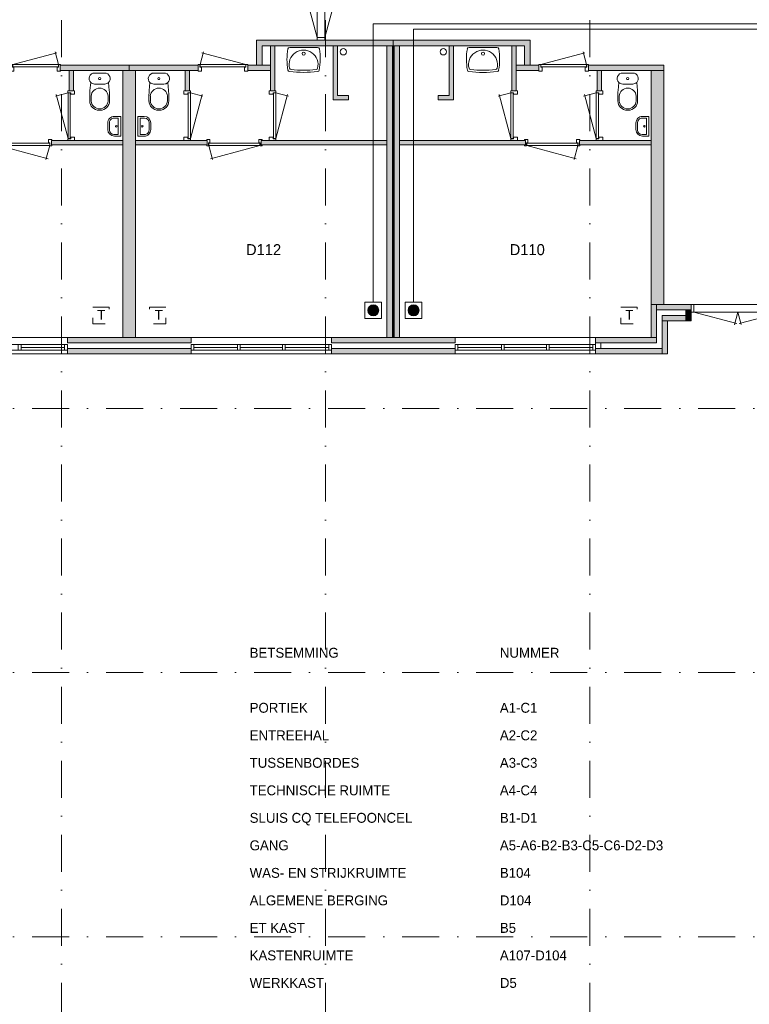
# Model space of a CAD drawing. Header units: millimetres. Extents: x 0 to 84100, y 0 to 59400.
# Tile 27 of 36: x 27148 to 40410, y 29722 to 47617. Entities that reach past the tile are written whole.
import ezdxf
from ezdxf.enums import TextEntityAlignment as Align
from ezdxf.xclip import XClip

# ---------------------------------------------------------------- set-up
doc = ezdxf.new("R2010")
doc.units = ezdxf.units.MM
doc.linetypes.add('DGN2', pattern=[672.8, 336.4, -336.4])
doc.linetypes.add('DGN4', pattern=[1345.6, 672.8, -336.4, 0, -336.4])
for name, color, linetype in [('16', 7, 'Continuous'), ('17', 7, 'Continuous'), ('29', 7, 'Continuous'), ('30', 7, 'Continuous'), ('31', 7, 'Continuous'), ('32', 7, 'Continuous'), ('33', 7, 'Continuous'), ('40', 7, 'Continuous'), ('48', 7, 'Continuous'), ('56', 7, 'Continuous'), ('62', 7, 'Continuous'), ('SYMBOLEN', 7, 'Continuous'), ('TRAP', 7, 'Continuous')]:
    doc.layers.add(name, color=color, linetype=linetype)
doc.styles.add('dgn000', font='dgn000.shx')
doc.styles.add('dgn001', font='dgn001.shx')
doc.styles.add('dgn003', font='dgn003.shx')

# ---------------------------------------------------------------- blocks, each defined once
blk = doc.blocks.new('AnonymousCell87')
at = {"layer": 'TRAP', "color": 1, "linetype": 'DGN2', "lineweight": 0, "flags": 128}
blk.add_lwpolyline([(-150, 139), (150, 139), (150, -161), (-150, -161), (-150, 139)], dxfattribs=at)
at = {"layer": 'TRAP', "color": 1, "linetype": 'DGN2', "lineweight": 0, "style": 'dgn001'}
blk.add_text('T', height=180, dxfattribs=at).set_placement((-68, -90))
blk = doc.blocks.new('AnonymousCell88')
at = {"layer": 'TRAP', "color": 1, "linetype": 'DGN2', "lineweight": 0, "flags": 128}
blk.add_lwpolyline([(150, 139), (-150, 139), (-150, -161), (150, -161), (150, 139)], dxfattribs=at)
at = {"layer": 'TRAP', "color": 1, "linetype": 'DGN2', "lineweight": 0, "style": 'dgn001'}
blk.add_text('T', height=180, dxfattribs=at).set_placement((-52, -90))
blk = doc.blocks.new('EAD044')
at = {"layer": '29'}
h = blk.add_hatch(color=3, dxfattribs=at)
edge = h.paths.add_edge_path()
edge.add_arc((0, 0), 100, 0, 360)
at = {"layer": '29', "color": 3, "linetype": 'Continuous', "lineweight": 0}
blk.add_circle((0, 0), 100, dxfattribs=at)
blk = doc.blocks.new('AnonymousCell89')
at = {"layer": '29', "color": 1, "linetype": 'Continuous', "lineweight": 0, "flags": 128}
blk.add_lwpolyline([(184, -240), (-116, -240), (-116, 60), (184, 60), (184, -240)], dxfattribs=at)
at = {"color": 1, "linetype": 'Continuous', "lineweight": 0}
blk.add_blockref('EAD044', (34, -90), dxfattribs=at)
blk = doc.blocks.new('EAD045')
at = {"layer": '29'}
h = blk.add_hatch(color=3, dxfattribs=at)
edge = h.paths.add_edge_path()
edge.add_arc((0, 0), 100, 0, 360)
at = {"layer": '29', "color": 3, "linetype": 'Continuous', "lineweight": 0}
blk.add_circle((0, 0), 100, dxfattribs=at)
blk = doc.blocks.new('AnonymousCell90')
at = {"layer": '29', "color": 1, "linetype": 'Continuous', "lineweight": 0, "flags": 128}
blk.add_lwpolyline([(-184, -240), (116, -240), (116, 60), (-184, 60), (-184, -240)], dxfattribs=at)
at = {"color": 1, "linetype": 'Continuous', "lineweight": 0}
blk.add_blockref('EAD045', (-34, -90), dxfattribs=at)
blk = doc.blocks.new('AnonymousCell91')
at = {"layer": 'TRAP', "color": 1, "linetype": 'DGN2', "lineweight": 0, "flags": 128}
blk.add_lwpolyline([(-150, 139), (150, 139), (150, -161), (-150, -161), (-150, 139)], dxfattribs=at)
at = {"layer": 'TRAP', "color": 1, "linetype": 'DGN2', "lineweight": 0, "style": 'dgn001'}
blk.add_text('T', height=180, dxfattribs=at).set_placement((-68, -90))
blk = doc.blocks.new('930L0931')
at = {"layer": '33', "color": 1, "linetype": 'Continuous', "lineweight": 0}
for p, q in [((38, -98), (936.31, -338.7)), ((968, -98), (899.56, -353.44))]:
    blk.add_line(p, q, dxfattribs=at)
at = {"layer": '33', "color": 92, "linetype": 'Continuous', "lineweight": 13, "true_color": 0x00e100, "flags": 128}
for points in [[(0, -90), (0, -101), (35, -101), (35, -51), (60, -51), (60, 11), (0, 11), (0, 0)], [(1006, -90), (1006, -101), (971, -101), (971, -51), (946, -51), (946, 11), (1006, 11), (1006, 0)]]:
    blk.add_lwpolyline(points, dxfattribs=at)
at = {"layer": '33', "color": 2, "linetype": 'Continuous', "lineweight": 13, "true_color": 0xf0f000, "flags": 128}
blk.add_lwpolyline([(968, -98), (38, -98), (38, -58), (968, -58), (968, -98)], dxfattribs=at)
blk = doc.blocks.new('830R1092')
at = {"layer": '33', "color": 1, "linetype": 'Continuous', "lineweight": 0}
for p, q in [((-108, -38), (-336.87, -99.32)), ((-108, -868), (-322.82, -66.28))]:
    blk.add_line(p, q, dxfattribs=at)
at = {"layer": '33', "color": 92, "linetype": 'Continuous', "lineweight": 13, "true_color": 0x00e100, "flags": 128}
for points in [[(-100, 0), (-111, 0), (-111, -35), (-61, -35), (-61, -60), (11, -60), (11, 0), (0, 0)], [(-100, -906), (-111, -906), (-111, -871), (-61, -871), (-61, -846), (11, -846), (11, -906), (0, -906)]]:
    blk.add_lwpolyline(points, dxfattribs=at)
at = {"layer": '33', "color": 2, "linetype": 'Continuous', "lineweight": 13, "true_color": 0xf0f000, "flags": 128}
blk.add_lwpolyline([(-108, -868), (-108, -38), (-68, -38), (-68, -868), (-108, -868)], dxfattribs=at)
blk = doc.blocks.new('830R1093')
at = {"layer": '33', "color": 1, "linetype": 'Continuous', "lineweight": 0}
for p, q in [((-868, 108), (-66.28, 322.82)), ((-38, 108), (-99.32, 336.87))]:
    blk.add_line(p, q, dxfattribs=at)
at = {"layer": '33', "color": 92, "linetype": 'Continuous', "lineweight": 13, "true_color": 0x00e100, "flags": 128}
for points in [[(-906, 100), (-906, 111), (-871, 111), (-871, 61), (-846, 61), (-846, -11), (-906, -11), (-906, 0)], [(0, 100), (0, 111), (-35, 111), (-35, 61), (-60, 61), (-60, -11), (0, -11), (0, 0)]]:
    blk.add_lwpolyline(points, dxfattribs=at)
at = {"layer": '33', "color": 2, "linetype": 'Continuous', "lineweight": 13, "true_color": 0xf0f000, "flags": 128}
blk.add_lwpolyline([(-868, 108), (-38, 108), (-38, 68), (-868, 68), (-868, 108)], dxfattribs=at)
blk = doc.blocks.new('830R1094')
at = {"layer": '33', "color": 1, "linetype": 'Continuous', "lineweight": 0}
for p, q in [((108, -38), (336.87, -99.32)), ((108, -868), (322.82, -66.28))]:
    blk.add_line(p, q, dxfattribs=at)
at = {"layer": '33', "color": 92, "linetype": 'Continuous', "lineweight": 13, "true_color": 0x00e100, "flags": 128}
for points in [[(100, 0), (111, 0), (111, -35), (61, -35), (61, -60), (-11, -60), (-11, 0), (0, 0)], [(100, -906), (111, -906), (111, -871), (61, -871), (61, -846), (-11, -846), (-11, -906), (0, -906)]]:
    blk.add_lwpolyline(points, dxfattribs=at)
at = {"layer": '33', "color": 2, "linetype": 'Continuous', "lineweight": 13, "true_color": 0xf0f000, "flags": 128}
blk.add_lwpolyline([(108, -868), (108, -38), (68, -38), (68, -868), (108, -868)], dxfattribs=at)
blk = doc.blocks.new('930L0932')
at = {"layer": '33', "color": 1, "linetype": 'Continuous', "lineweight": 0}
for p, q in [((-968, -98), (-899.56, -353.44)), ((-38, -98), (-936.31, -338.7))]:
    blk.add_line(p, q, dxfattribs=at)
at = {"layer": '33', "color": 92, "linetype": 'Continuous', "lineweight": 13, "true_color": 0x00e100, "flags": 128}
for points in [[(-1006, -90), (-1006, -101), (-971, -101), (-971, -51), (-946, -51), (-946, 11), (-1006, 11), (-1006, 0)], [(0, -90), (0, -101), (-35, -101), (-35, -51), (-60, -51), (-60, 11), (0, 11), (0, 0)]]:
    blk.add_lwpolyline(points, dxfattribs=at)
at = {"layer": '33', "color": 2, "linetype": 'Continuous', "lineweight": 13, "true_color": 0xf0f000, "flags": 128}
blk.add_lwpolyline([(-968, -98), (-38, -98), (-38, -58), (-968, -58), (-968, -98)], dxfattribs=at)
blk = doc.blocks.new('830R1095')
at = {"layer": '33', "color": 1, "linetype": 'Continuous', "lineweight": 0}
for p, q in [((108, -38), (336.87, -99.32)), ((108, -868), (322.82, -66.28))]:
    blk.add_line(p, q, dxfattribs=at)
at = {"layer": '33', "color": 92, "linetype": 'Continuous', "lineweight": 13, "true_color": 0x00e100, "flags": 128}
for points in [[(100, 0), (111, 0), (111, -35), (61, -35), (61, -60), (-11, -60), (-11, 0), (0, 0)], [(100, -906), (111, -906), (111, -871), (61, -871), (61, -846), (-11, -846), (-11, -906), (0, -906)]]:
    blk.add_lwpolyline(points, dxfattribs=at)
at = {"layer": '33', "color": 2, "linetype": 'Continuous', "lineweight": 13, "true_color": 0xf0f000, "flags": 128}
blk.add_lwpolyline([(108, -868), (108, -38), (68, -38), (68, -868), (108, -868)], dxfattribs=at)
blk = doc.blocks.new('CLOS0230')
at = {"layer": '40', "color": 7, "linetype": 'Continuous', "lineweight": 0}
for p, q in [((92, -220), (-93, -220)), ((-155, -528), (-155, -436)), ((155, -528), (155, -436)), ((1, -670), (-1, -670))]:
    blk.add_line(p, q, dxfattribs=at)
at = {"layer": '40', "color": 7, "linetype": 'Continuous', "lineweight": 0, "flags": 128}
for points in [[(176, -338), (162, -192), (162, -192, 0.674333), (92, -20), (92, -20), (-93, -20), (-93, -20, 0.674333), (-162, -192), (-162, -192), (-176, -338), (-176, -338, 0.023285), (-180, -431), (-180, -431), (-180, -525), (-180, -525, 0.414214), (-10, -695), (-10, -695), (10, -695), (10, -695, 0.414214), (180, -525), (180, -525), (180, -431), (180, -431, 0.023285), (176, -338)], [(-93, -220, -0.194504), (-162, -192)], [(162, -192, -0.194504), (92, -220)]]:
    blk.add_lwpolyline(points, format="xyb", dxfattribs=at)
at = {"layer": '40', "color": 7, "linetype": 'Continuous', "lineweight": 0}
blk.add_circle((0, -120), 20, dxfattribs=at)
for centre, start, end in [((0, -450), 4.9263, 175.0736), ((0, -514), 184.9259, 355.0741)]:
    blk.add_arc(centre, 156, start, end, dxfattribs=at)
blk = doc.blocks.new('FT0129')
at = {"layer": '40', "color": 7, "linetype": 'Continuous', "lineweight": 0}
for p, q in [((135, 180), (20, 180)), ((20, 180), (20, -180)), ((65, 149), (65, -149)), ((65, -149), (144, -149))]:
    blk.add_line(p, q, dxfattribs=at)
at = {"layer": '40', "color": 7, "linetype": 'Continuous', "lineweight": 0, "flags": 128}
for points in [[(144, 149), (65, 149)], [(224, -69), (224, 69)], [(255, -60), (255, 60)], [(20, -180), (135, -180)]]:
    blk.add_lwpolyline(points, dxfattribs=at)
for points in [[(255, -60, -0.414214), (135, -180)], [(224, -69, -0.414214), (144, -149)]]:
    blk.add_lwpolyline(points, format="xyb", dxfattribs=at)
at = {"layer": '40', "color": 7, "linetype": 'Continuous', "lineweight": 0}
blk.add_circle((101, -1), 15.1, dxfattribs=at)
for centre, radius in [((135, 60), 120), ((144, 69), 80)]:
    blk.add_arc(centre, radius, 0, 90, dxfattribs=at)
blk = doc.blocks.new('WT0131')
at = {"layer": '40', "color": 7, "linetype": 'Continuous', "lineweight": 0}
blk.add_line((253, -20), (-253, -20), dxfattribs=at)
at = {"layer": '40', "color": 7, "linetype": 'Continuous', "lineweight": 0, "flags": 128}
for points in [[(-284, -432, -0.090801), (-286, -47)], [(-286, -47, -0.363957), (-253, -20)], [(-254, -401, -1.30637), (254, -401)], [(253, -20, -0.363957), (286, -47)], [(286, -47, -0.090801), (284, -432)], [(-256, -459, -0.328769), (-284, -432)], [(256, -459, -0.059915), (-256, -459)], [(-226, -425, -0.309671), (-254, -401)], [(226, -425, -0.052773), (-226, -425)], [(254, -401, -0.309671), (226, -425)], [(284, -432, -0.328769), (256, -459)]]:
    blk.add_lwpolyline(points, format="xyb", dxfattribs=at)
at = {"layer": '40', "color": 7, "linetype": 'Continuous', "lineweight": 0}
blk.add_circle((0, -133), 28.1, dxfattribs=at)
blk = doc.blocks.new('830R1096')
at = {"layer": '33', "color": 1, "linetype": 'Continuous', "lineweight": 0}
for p, q in [((38, 108), (99.32, 336.87)), ((868, 108), (66.28, 322.82))]:
    blk.add_line(p, q, dxfattribs=at)
at = {"layer": '33', "color": 92, "linetype": 'Continuous', "lineweight": 13, "true_color": 0x00e100, "flags": 128}
for points in [[(0, 100), (0, 111), (35, 111), (35, 61), (60, 61), (60, -11), (0, -11), (0, 0)], [(906, 100), (906, 111), (871, 111), (871, 61), (846, 61), (846, -11), (906, -11), (906, 0)]]:
    blk.add_lwpolyline(points, dxfattribs=at)
at = {"layer": '33', "color": 2, "linetype": 'Continuous', "lineweight": 13, "true_color": 0xf0f000, "flags": 128}
blk.add_lwpolyline([(868, 108), (38, 108), (38, 68), (868, 68), (868, 108)], dxfattribs=at)
blk = doc.blocks.new('CLOS0231')
at = {"layer": '40', "color": 7, "linetype": 'Continuous', "lineweight": 0}
for p, q in [((-92, -220), (92, -220)), ((-155, -528), (-155, -436)), ((155, -528), (155, -436)), ((-1, -670), (1, -670))]:
    blk.add_line(p, q, dxfattribs=at)
at = {"layer": '40', "color": 7, "linetype": 'Continuous', "lineweight": 0, "flags": 128}
for points in [[(-176, -338), (-162, -192), (-162, -192, -0.674333), (-92, -20), (-92, -20), (92, -20), (92, -20, -0.674333), (162, -192), (162, -192), (176, -338), (176, -338, -0.023285), (180, -431), (180, -431), (180, -525), (180, -525, -0.414214), (10, -695), (10, -695), (-10, -695), (-10, -695, -0.414214), (-180, -525), (-180, -525), (-180, -431), (-180, -431, -0.023285), (-176, -338)], [(-155, -437, -0.917514), (155, -437)], [(155, -528, -0.917521), (-155, -528)]]:
    blk.add_lwpolyline(points, format="xyb", dxfattribs=at)
at = {"layer": '40', "color": 7, "linetype": 'Continuous', "lineweight": 0}
blk.add_circle((0, -120), 20, dxfattribs=at)
for centre, start, end in [((-92, -120), 225.9727, 270), ((92, -120), 270, 314.0273)]:
    blk.add_arc(centre, 100, start, end, dxfattribs=at)
blk = doc.blocks.new('FT0130')
at = {"layer": '40', "color": 7, "linetype": 'Continuous', "lineweight": 0}
for p, q in [((-135, 180), (-20, 180)), ((-20, 180), (-20, -180)), ((-65, 149), (-65, -149)), ((-65, -149), (-144, -149))]:
    blk.add_line(p, q, dxfattribs=at)
at = {"layer": '40', "color": 7, "linetype": 'Continuous', "lineweight": 0, "flags": 128}
for points in [[(-255, 60, -0.414214), (-135, 180)], [(-224, 69, -0.414214), (-144, 149)]]:
    blk.add_lwpolyline(points, format="xyb", dxfattribs=at)
for points in [[(-255, -60), (-255, 60)], [(-224, -69), (-224, 69)], [(-144, 149), (-65, 149)], [(-20, -180), (-135, -180)]]:
    blk.add_lwpolyline(points, dxfattribs=at)
at = {"layer": '40', "color": 7, "linetype": 'Continuous', "lineweight": 0}
blk.add_circle((-101, -1), 15.1, dxfattribs=at)
for centre, radius in [((-135, -60), 120), ((-144, -69), 80)]:
    blk.add_arc(centre, radius, 180, 270, dxfattribs=at)
blk = doc.blocks.new('830R1097')
at = {"layer": '33', "color": 1, "linetype": 'Continuous', "lineweight": 0}
for p, q in [((-108, -38), (-336.87, -99.32)), ((-108, -868), (-322.82, -66.28))]:
    blk.add_line(p, q, dxfattribs=at)
at = {"layer": '33', "color": 92, "linetype": 'Continuous', "lineweight": 13, "true_color": 0x00e100, "flags": 128}
for points in [[(-100, 0), (-111, 0), (-111, -35), (-61, -35), (-61, -60), (11, -60), (11, 0), (0, 0)], [(-100, -906), (-111, -906), (-111, -871), (-61, -871), (-61, -846), (11, -846), (11, -906), (0, -906)]]:
    blk.add_lwpolyline(points, dxfattribs=at)
at = {"layer": '33', "color": 2, "linetype": 'Continuous', "lineweight": 13, "true_color": 0xf0f000, "flags": 128}
blk.add_lwpolyline([(-108, -868), (-108, -38), (-68, -38), (-68, -868), (-108, -868)], dxfattribs=at)
blk = doc.blocks.new('930L0933')
at = {"layer": '33', "color": 1, "linetype": 'Continuous', "lineweight": 0}
for p, q in [((38, -98), (936.31, -338.7)), ((968, -98), (899.56, -353.44))]:
    blk.add_line(p, q, dxfattribs=at)
at = {"layer": '33', "color": 92, "linetype": 'Continuous', "lineweight": 13, "true_color": 0x00e100, "flags": 128}
for points in [[(0, -90), (0, -101), (35, -101), (35, -51), (60, -51), (60, 11), (0, 11), (0, 0)], [(1006, -90), (1006, -101), (971, -101), (971, -51), (946, -51), (946, 11), (1006, 11), (1006, 0)]]:
    blk.add_lwpolyline(points, dxfattribs=at)
at = {"layer": '33', "color": 2, "linetype": 'Continuous', "lineweight": 13, "true_color": 0xf0f000, "flags": 128}
blk.add_lwpolyline([(968, -98), (38, -98), (38, -58), (968, -58), (968, -98)], dxfattribs=at)
blk = doc.blocks.new('830R1098')
at = {"layer": '33', "color": 1, "linetype": 'Continuous', "lineweight": 0}
for p, q in [((-108, -38), (-336.87, -99.32)), ((-108, -868), (-322.82, -66.28))]:
    blk.add_line(p, q, dxfattribs=at)
at = {"layer": '33', "color": 92, "linetype": 'Continuous', "lineweight": 13, "true_color": 0x00e100, "flags": 128}
for points in [[(-100, 0), (-111, 0), (-111, -35), (-61, -35), (-61, -60), (11, -60), (11, 0), (0, 0)], [(-100, -906), (-111, -906), (-111, -871), (-61, -871), (-61, -846), (11, -846), (11, -906), (0, -906)]]:
    blk.add_lwpolyline(points, dxfattribs=at)
at = {"layer": '33', "color": 2, "linetype": 'Continuous', "lineweight": 13, "true_color": 0xf0f000, "flags": 128}
blk.add_lwpolyline([(-108, -868), (-108, -38), (-68, -38), (-68, -868), (-108, -868)], dxfattribs=at)
blk = doc.blocks.new('CLOS0232')
at = {"layer": '40', "color": 7, "linetype": 'Continuous', "lineweight": 0}
for p, q in [((-92, -220), (92, -220)), ((-155, -528), (-155, -436)), ((155, -528), (155, -436)), ((-1, -670), (1, -670))]:
    blk.add_line(p, q, dxfattribs=at)
at = {"layer": '40', "color": 7, "linetype": 'Continuous', "lineweight": 0, "flags": 128}
for points in [[(-176, -338), (-162, -192), (-162, -192, -0.674333), (-92, -20), (-92, -20), (92, -20), (92, -20, -0.674333), (162, -192), (162, -192), (176, -338), (176, -338, -0.023285), (180, -431), (180, -431), (180, -525), (180, -525, -0.414214), (10, -695), (10, -695), (-10, -695), (-10, -695, -0.414214), (-180, -525), (-180, -525), (-180, -431), (-180, -431, -0.023285), (-176, -338)], [(-155, -437, -0.917514), (155, -437)], [(155, -528, -0.917521), (-155, -528)]]:
    blk.add_lwpolyline(points, format="xyb", dxfattribs=at)
at = {"layer": '40', "color": 7, "linetype": 'Continuous', "lineweight": 0}
blk.add_circle((0, -120), 20, dxfattribs=at)
for centre, start, end in [((-92, -120), 225.9727, 270), ((92, -120), 270, 314.0273)]:
    blk.add_arc(centre, 100, start, end, dxfattribs=at)
blk = doc.blocks.new('FT0131')
at = {"layer": '40', "color": 7, "linetype": 'Continuous', "lineweight": 0}
for p, q in [((-135, 180), (-20, 180)), ((-20, 180), (-20, -180)), ((-65, 149), (-65, -149)), ((-65, -149), (-144, -149))]:
    blk.add_line(p, q, dxfattribs=at)
at = {"layer": '40', "color": 7, "linetype": 'Continuous', "lineweight": 0, "flags": 128}
for points in [[(-255, 60, -0.414214), (-135, 180)], [(-224, 69, -0.414214), (-144, 149)]]:
    blk.add_lwpolyline(points, format="xyb", dxfattribs=at)
for points in [[(-255, -60), (-255, 60)], [(-224, -69), (-224, 69)], [(-144, 149), (-65, 149)], [(-20, -180), (-135, -180)]]:
    blk.add_lwpolyline(points, dxfattribs=at)
at = {"layer": '40', "color": 7, "linetype": 'Continuous', "lineweight": 0}
blk.add_circle((-101, -1), 15.1, dxfattribs=at)
for centre, radius in [((-135, -60), 120), ((-144, -69), 80)]:
    blk.add_arc(centre, radius, 180, 270, dxfattribs=at)
blk = doc.blocks.new('WT0132')
at = {"layer": '40', "color": 7, "linetype": 'Continuous', "lineweight": 0}
blk.add_line((-253, -20), (253, -20), dxfattribs=at)
blk.add_circle((0, -133), 28.1, dxfattribs=at)
for centre, radius, start, end in [((766, -236), 1068, 169.7983, 190.5514), ((-253, -53), 33, 90, 169.9973), ((0, -332), 263, 344.8667, 195.1333), ((253, -53), 33, 10.0027, 90), ((-766, -236), 1068, 349.4486, 10.2017), ((-252, -426), 33, 190.3455, 263.1425), ((0, 1669), 2144, 263.1425, 276.8575), ((-222, -392), 33, 195.1333, 263.9582), ((0, 1707), 2144, 263.9582, 276.0418), ((222, -392), 33, 276.0418, 344.8667), ((252, -426), 33, 276.8575, 349.6545)]:
    blk.add_arc(centre, radius, start, end, dxfattribs=at)
blk = doc.blocks.new('830R1099')
at = {"layer": '33', "color": 1, "linetype": 'Continuous', "lineweight": 0}
for p, q in [((-868, 108), (-66.28, 322.82)), ((-38, 108), (-99.32, 336.87))]:
    blk.add_line(p, q, dxfattribs=at)
at = {"layer": '33', "color": 92, "linetype": 'Continuous', "lineweight": 13, "true_color": 0x00e100, "flags": 128}
for points in [[(-906, 100), (-906, 111), (-871, 111), (-871, 61), (-846, 61), (-846, -11), (-906, -11), (-906, 0)], [(0, 100), (0, 111), (-35, 111), (-35, 61), (-60, 61), (-60, -11), (0, -11), (0, 0)]]:
    blk.add_lwpolyline(points, dxfattribs=at)
at = {"layer": '33', "color": 2, "linetype": 'Continuous', "lineweight": 13, "true_color": 0xf0f000, "flags": 128}
blk.add_lwpolyline([(-868, 108), (-38, 108), (-38, 68), (-868, 68), (-868, 108)], dxfattribs=at)
blk = doc.blocks.new('50E03_329_B01 - Default')
at = {"layer": '16'}
for points in [[(25804.76, 37784.49), (23554.76, 37784.49), (23554.76, 37684.49), (25804.76, 37684.49)], [(30604.76, 37784.49), (28354.76, 37784.49), (28354.76, 37684.49), (30604.76, 37684.49)]]:
    blk.add_hatch(color=7, dxfattribs=at).paths.add_polyline_path(points)
at = {"layer": '62'}
for color, points in [(7, [(29479.76, 43384.49), (29479.76, 43284.49), (27094.76, 43284.49), (27094.76, 42934.49), (26994.76, 42934.49), (26994.76, 43384.49)]), (7, [(29479.76, 43384.49), (29479.76, 43284.49), (31864.76, 43284.49), (31864.76, 42934.49), (31964.76, 42934.49), (31964.76, 43384.49)]), (9, [(27324.76, 42464.49), (27244.76, 42464.49), (27244.76, 43284.49), (27324.76, 43284.49)]), (9, [(28664.76, 42384.49), (28664.76, 42304.49), (28384.76, 42304.49), (28384.76, 43284.49), (28464.76, 43284.49), (28464.76, 42384.49)]), (9, [(29364.76, 37984.49), (29479.76, 37984.49), (29479.76, 43284.49), (29364.76, 43284.49)]), (9, [(29494.76, 37984.49), (29594.76, 37984.49), (29594.76, 43284.49), (29494.76, 43284.49)]), (9, [(30294.76, 42384.49), (30294.76, 42304.49), (30574.76, 42304.49), (30574.76, 43284.49), (30494.76, 43284.49), (30494.76, 42384.49)]), (9, [(31634.76, 42464.49), (31714.76, 42464.49), (31714.76, 43284.49), (31634.76, 43284.49)]), (7, [(23424.76, 42834.49), (24679.76, 42834.49), (24679.76, 42934.49), (23424.76, 42934.49)]), (9, [(23584.76, 42464.49), (23664.76, 42464.49), (23664.76, 42834.49), (23584.76, 42834.49)]), (9, [(24564.76, 42834.49), (24794.76, 42834.49), (24794.76, 37984.49), (24564.76, 37984.49)]), (7, [(25934.76, 42834.49), (24679.76, 42834.49), (24679.76, 42934.49), (25934.76, 42934.49)]), (9, [(25774.76, 42464.49), (25694.76, 42464.49), (25694.76, 42834.49), (25774.76, 42834.49)]), (7, [(27244.76, 42834.49), (26834.76, 42834.49), (26834.76, 42934.49), (27244.76, 42934.49)]), (7, [(31714.76, 42834.49), (32124.76, 42834.49), (32124.76, 42934.49), (31714.76, 42934.49)]), (7, [(33024.76, 42834.49), (34394.76, 42834.49), (34394.76, 42934.49), (33024.76, 42934.49)]), (9, [(33184.76, 42464.49), (33264.76, 42464.49), (33264.76, 42834.49), (33184.76, 42834.49)]), (9, [(34164.76, 38584.49), (34394.76, 38584.49), (34394.76, 42834.49), (34164.76, 42834.49)]), (9, [(23264.76, 41564.49), (24564.76, 41564.49), (24564.76, 41484.49), (23264.76, 41484.49)]), (9, [(26094.76, 41564.49), (24794.76, 41564.49), (24794.76, 41484.49), (26094.76, 41484.49)]), (9, [(29364.76, 41564.49), (27079.76, 41564.49), (27079.76, 41484.49), (29364.76, 41484.49)]), (9, [(29594.76, 41564.49), (31879.76, 41564.49), (31879.76, 41484.49), (29594.76, 41484.49)]), (9, [(32864.76, 41564.49), (34164.76, 41564.49), (34164.76, 41484.49), (32864.76, 41484.49)]), (9, [(34264.76, 37984.49), (34164.76, 37984.49), (34164.76, 38584.49), (34264.76, 38584.49)]), (7, [(34894.76, 38584.49), (34264.76, 38584.49), (34264.76, 38484.49), (34894.76, 38484.49)]), (7, [(34794.76, 38484.49), (34894.76, 38484.49), (34894.76, 38284.49), (34794.76, 38284.49)]), (7, [(34794.76, 38284.49), (34364.76, 38284.49), (34364.76, 38384.49), (34794.76, 38384.49)]), (7, [(34364.76, 38284.49), (34464.76, 38284.49), (34464.76, 37684.49), (34364.76, 37684.49)]), (9, [(25804.76, 37984.49), (23554.76, 37984.49), (23554.76, 37884.49), (25804.76, 37884.49)]), (9, [(30604.76, 37984.49), (28354.76, 37984.49), (28354.76, 37884.49), (30604.76, 37884.49)]), (9, [(33154.76, 37984.49), (34264.76, 37984.49), (34264.76, 37884.49), (33154.76, 37884.49)]), (7, [(34364.76, 37684.49), (33154.76, 37684.49), (33154.76, 37784.49), (34364.76, 37784.49)])]:
    blk.add_hatch(color=color, dxfattribs=at).paths.add_polyline_path(points)
at = {"layer": '16', "color": 92, "linetype": 'Continuous', "lineweight": 0, "true_color": 0x00e100, "flags": 128}
for points in [[(29479.76, 43384.49), (26994.76, 43384.49), (26994.76, 42934.49), (27094.76, 42934.49), (27094.76, 43284.49), (29479.76, 43284.49), (29479.76, 43384.49)], [(29479.76, 43384.49), (31964.76, 43384.49), (31964.76, 42934.49), (31864.76, 42934.49), (31864.76, 43284.49), (29479.76, 43284.49), (29479.76, 43384.49)], [(27324.76, 43284.49), (27244.76, 43284.49), (27244.76, 42464.49), (27324.76, 42464.49), (27324.76, 43284.49)], [(28464.76, 43284.49), (28464.76, 42384.49), (28664.76, 42384.49), (28664.76, 42304.49), (28384.76, 42304.49), (28384.76, 43284.49), (28464.76, 43284.49)], [(30494.76, 43284.49), (30494.76, 42384.49), (30294.76, 42384.49), (30294.76, 42304.49), (30574.76, 42304.49), (30574.76, 43284.49), (30494.76, 43284.49)], [(31634.76, 43284.49), (31714.76, 43284.49), (31714.76, 42464.49), (31634.76, 42464.49), (31634.76, 43284.49)], [(23424.76, 42934.49), (24679.76, 42934.49), (24679.76, 42834.49), (23424.76, 42834.49), (23424.76, 42934.49)], [(23584.76, 42834.49), (23664.76, 42834.49), (23664.76, 42464.49), (23584.76, 42464.49), (23584.76, 42834.49)], [(25934.76, 42934.49), (24679.76, 42934.49), (24679.76, 42834.49), (25934.76, 42834.49), (25934.76, 42934.49)], [(25774.76, 42834.49), (25694.76, 42834.49), (25694.76, 42464.49), (25774.76, 42464.49), (25774.76, 42834.49)], [(27244.76, 42934.49), (26834.76, 42934.49), (26834.76, 42834.49), (27244.76, 42834.49), (27244.76, 42934.49)], [(31714.76, 42934.49), (32124.76, 42934.49), (32124.76, 42834.49), (31714.76, 42834.49), (31714.76, 42934.49)], [(33024.76, 42934.49), (34394.76, 42934.49), (34394.76, 42834.49), (33024.76, 42834.49), (33024.76, 42934.49)], [(33184.76, 42834.49), (33264.76, 42834.49), (33264.76, 42464.49), (33184.76, 42464.49), (33184.76, 42834.49)], [(24564.76, 41564.49), (23264.76, 41564.49), (23264.76, 41484.49), (24564.76, 41484.49), (24564.76, 41564.49)], [(24794.76, 41564.49), (26094.76, 41564.49), (26094.76, 41484.49), (24794.76, 41484.49), (24794.76, 41564.49)], [(27079.76, 41564.49), (29364.76, 41564.49), (29364.76, 41484.49), (27079.76, 41484.49), (27079.76, 41564.49)], [(31879.76, 41564.49), (29594.76, 41564.49), (29594.76, 41484.49), (31879.76, 41484.49), (31879.76, 41564.49)], [(34164.76, 41564.49), (32864.76, 41564.49), (32864.76, 41484.49), (34164.76, 41484.49), (34164.76, 41564.49)], [(33154.76, 37984.49), (34164.76, 37984.49), (34164.76, 38584.49), (34894.76, 38584.49), (34894.76, 38284.49), (34464.76, 38284.49), (34464.76, 37684.49), (33154.76, 37684.49), (33154.76, 37984.49)], [(33254.76, 37884.49), (33254.76, 37784.49), (34364.76, 37784.49), (34364.76, 38384.49), (34794.76, 38384.49), (34794.76, 38484.49), (34264.76, 38484.49), (34264.76, 37884.49), (33254.76, 37884.49)], [(25804.76, 37984.49), (23554.76, 37984.49), (23554.76, 37884.49), (25804.76, 37884.49), (25804.76, 37984.49)], [(30604.76, 37984.49), (28354.76, 37984.49), (28354.76, 37884.49), (30604.76, 37884.49), (30604.76, 37984.49)], [(25804.76, 37784.49), (23554.76, 37784.49), (23554.76, 37684.49), (25804.76, 37684.49), (25804.76, 37784.49)], [(30604.76, 37784.49), (28354.76, 37784.49), (28354.76, 37684.49), (30604.76, 37684.49), (30604.76, 37784.49)]]:
    blk.add_lwpolyline(points, dxfattribs=at)
at = {"layer": '16', "color": 7, "linetype": 'Continuous', "lineweight": 0, "flags": 128}
for points in [[(25804.76, 37784.49), (23554.76, 37784.49), (23554.76, 37684.49), (25804.76, 37684.49), (25804.76, 37784.49)], [(30604.76, 37784.49), (28354.76, 37784.49), (28354.76, 37684.49), (30604.76, 37684.49), (30604.76, 37784.49)]]:
    blk.add_lwpolyline(points, dxfattribs=at)
at = {"layer": '17', "color": 92, "linetype": 'Continuous', "lineweight": 0, "true_color": 0x00e100}
for p, q in [((29464.76, 43284.49), (29464.76, 37984.49)), ((29494.76, 43284.49), (29494.76, 37984.49))]:
    blk.add_line(p, q, dxfattribs=at)
at = {"layer": '17', "color": 92, "linetype": 'Continuous', "lineweight": 0, "true_color": 0x00e100, "flags": 128}
for points in [[(29594.76, 43284.49), (29364.76, 43284.49), (29364.76, 37984.49), (29594.76, 37984.49), (29594.76, 43284.49)], [(24794.76, 42834.49), (24564.76, 42834.49), (24564.76, 37984.49), (24794.76, 37984.49), (24794.76, 42834.49)], [(34164.76, 42834.49), (34394.76, 42834.49), (34394.76, 38584.49), (34164.76, 38584.49), (34164.76, 42834.49)]]:
    blk.add_lwpolyline(points, dxfattribs=at)
at = {"layer": '30', "color": 3, "linetype": 'Continuous', "lineweight": 0}
for p, q in [((21004.76, 37984.49), (23554.76, 37984.49)), ((28354.76, 37984.49), (25804.76, 37984.49)), ((30604.76, 37984.49), (33154.76, 37984.49)), ((21004.76, 37684.49), (23554.76, 37684.49)), ((28354.76, 37684.49), (25804.76, 37684.49)), ((30604.76, 37684.49), (33154.76, 37684.49))]:
    blk.add_line(p, q, dxfattribs=at)
at = {"layer": '31', "color": 3, "linetype": 'Continuous', "lineweight": 0}
for p, q in [((28096.61, 44984.49), (28096.61, 43384.49)), ((28236.61, 44984.49), (28236.61, 43384.49))]:
    blk.add_line(p, q, dxfattribs=at)
at = {"layer": '32', "color": 3, "linetype": 'Continuous', "lineweight": 0}
for p, q in [((34894.76, 38584.49), (36594.76, 38584.49)), ((34894.76, 38445.49), (36594.76, 38445.49)), ((23504.76, 37854.49), (21054.76, 37854.49)), ((22713.1, 37804.49), (23504.76, 37804.49)), ((25854.76, 37854.49), (28304.76, 37854.49)), ((26646.42, 37804.49), (25854.76, 37804.49)), ((27463.09, 37804.49), (26696.42, 37804.49)), ((28304.76, 37804.49), (27513.09, 37804.49)), ((28304.76, 37854.49), (28304.76, 37754.49)), ((33104.76, 37854.49), (30654.76, 37854.49)), ((30654.76, 37804.49), (31446.43, 37804.49)), ((31496.43, 37804.49), (32263.1, 37804.49)), ((32313.1, 37804.49), (33104.76, 37804.49)), ((21054.76, 37754.49), (23554.76, 37754.49)), ((28304.76, 37754.49), (25804.76, 37754.49)), ((30654.76, 37754.49), (33154.76, 37754.49))]:
    blk.add_line(p, q, dxfattribs=at)
at = {"layer": '32', "color": 3, "linetype": 'Continuous', "lineweight": 0, "flags": 128}
for points in [[(28235.61, 43434.49), (28235.61, 43384.49), (28096.61, 43384.49), (28096.61, 43434.49), (28235.61, 43434.49)], [(34944.76, 38445.49), (34894.76, 38445.49), (34894.76, 38584.49), (34944.76, 38584.49), (34944.76, 38445.49)], [(22663.1, 37754.49), (22713.1, 37754.49), (22713.1, 37854.49), (22663.1, 37854.49), (22663.1, 37754.49)], [(23504.76, 37754.49), (23554.76, 37754.49), (23554.76, 37854.49), (23504.76, 37854.49), (23504.76, 37754.49)], [(25854.76, 37754.49), (25804.76, 37754.49), (25804.76, 37854.49), (25854.76, 37854.49), (25854.76, 37754.49)], [(26696.42, 37754.49), (26646.42, 37754.49), (26646.42, 37854.49), (26696.42, 37854.49), (26696.42, 37754.49)], [(27513.09, 37754.49), (27463.09, 37754.49), (27463.09, 37854.49), (27513.09, 37854.49), (27513.09, 37754.49)], [(28354.76, 37754.49), (28304.76, 37754.49), (28304.76, 37854.49), (28354.76, 37854.49), (28354.76, 37754.49)], [(30604.76, 37754.49), (30654.76, 37754.49), (30654.76, 37854.49), (30604.76, 37854.49), (30604.76, 37754.49)], [(31446.43, 37754.49), (31496.43, 37754.49), (31496.43, 37854.49), (31446.43, 37854.49), (31446.43, 37754.49)], [(32263.1, 37754.49), (32313.1, 37754.49), (32313.1, 37854.49), (32263.1, 37854.49), (32263.1, 37754.49)], [(33104.76, 37754.49), (33154.76, 37754.49), (33154.76, 37854.49), (33104.76, 37854.49), (33104.76, 37754.49)]]:
    blk.add_lwpolyline(points, dxfattribs=at)
at = {"layer": '33', "color": 1, "linetype": 'Continuous', "lineweight": 0}
for p, q in [((28096.61, 43434.49), (27843.68, 44378.43)), ((28235.61, 43434.49), (28488.54, 44378.43)), ((34944.76, 38445.49), (35725.58, 38236.27)), ((35744.76, 38445.49), (35682.4, 38212.76)), ((35744.76, 38445.49), (35805.73, 38217.94)), ((36544.76, 38445.49), (35769.03, 38237.63))]:
    blk.add_line(p, q, dxfattribs=at)
at = {"layer": '40', "color": 3, "linetype": 'Continuous', "lineweight": 0}
for centre in [(28571.52, 43175.89), (30388, 43175.89)]:
    blk.add_circle(centre, 57.46, dxfattribs=at)
at = {"layer": '56', "color": 3, "linetype": 'DGN4', "lineweight": 0}
for p, q in [((23449.76, 55989.76), (23449.76, 547.85)), ((28249.76, 55989.76), (28249.76, 547.85)), ((33049.76, 55989.76), (33049.76, 547.85)), ((52180.43, 36692.77), (-3616.95, 36692.77)), ((52180.43, 31892.77), (-3616.95, 31892.77)), ((52180.43, 27092.77), (-3616.95, 27092.77))]:
    blk.add_line(p, q, dxfattribs=at)
at = {"layer": '62', "color": 7, "linetype": 'Continuous', "lineweight": 0, "flags": 128}
for points in [[(29479.76, 43384.49), (29479.76, 43284.49), (27094.76, 43284.49), (27094.76, 42934.49), (26994.76, 42934.49), (26994.76, 43384.49), (29479.76, 43384.49)], [(29479.76, 43384.49), (29479.76, 43284.49), (31864.76, 43284.49), (31864.76, 42934.49), (31964.76, 42934.49), (31964.76, 43384.49), (29479.76, 43384.49)], [(23424.76, 42834.49), (24679.76, 42834.49), (24679.76, 42934.49), (23424.76, 42934.49), (23424.76, 42834.49)], [(25934.76, 42834.49), (24679.76, 42834.49), (24679.76, 42934.49), (25934.76, 42934.49), (25934.76, 42834.49)], [(27244.76, 42834.49), (26834.76, 42834.49), (26834.76, 42934.49), (27244.76, 42934.49), (27244.76, 42834.49)], [(31714.76, 42834.49), (32124.76, 42834.49), (32124.76, 42934.49), (31714.76, 42934.49), (31714.76, 42834.49)], [(33024.76, 42834.49), (34394.76, 42834.49), (34394.76, 42934.49), (33024.76, 42934.49), (33024.76, 42834.49)], [(34894.76, 38584.49), (34264.76, 38584.49), (34264.76, 38484.49), (34894.76, 38484.49), (34894.76, 38584.49)], [(34794.76, 38484.49), (34894.76, 38484.49), (34894.76, 38284.49), (34794.76, 38284.49), (34794.76, 38484.49)], [(34794.76, 38284.49), (34364.76, 38284.49), (34364.76, 38384.49), (34794.76, 38384.49), (34794.76, 38284.49)], [(34364.76, 38284.49), (34464.76, 38284.49), (34464.76, 37684.49), (34364.76, 37684.49), (34364.76, 38284.49)], [(34364.76, 37684.49), (33154.76, 37684.49), (33154.76, 37784.49), (34364.76, 37784.49), (34364.76, 37684.49)]]:
    blk.add_lwpolyline(points, dxfattribs=at)
at = {"layer": '62', "color": 9, "linetype": 'Continuous', "lineweight": 0, "flags": 128}
for points in [[(27324.76, 42464.49), (27244.76, 42464.49), (27244.76, 43284.49), (27324.76, 43284.49), (27324.76, 42464.49)], [(28664.76, 42384.49), (28664.76, 42304.49), (28384.76, 42304.49), (28384.76, 43284.49), (28464.76, 43284.49), (28464.76, 42384.49), (28664.76, 42384.49)], [(29364.76, 37984.49), (29479.76, 37984.49), (29479.76, 43284.49), (29364.76, 43284.49), (29364.76, 37984.49)], [(29494.76, 37984.49), (29594.76, 37984.49), (29594.76, 43284.49), (29494.76, 43284.49), (29494.76, 37984.49)], [(30294.76, 42384.49), (30294.76, 42304.49), (30574.76, 42304.49), (30574.76, 43284.49), (30494.76, 43284.49), (30494.76, 42384.49), (30294.76, 42384.49)], [(31634.76, 42464.49), (31714.76, 42464.49), (31714.76, 43284.49), (31634.76, 43284.49), (31634.76, 42464.49)], [(23584.76, 42464.49), (23664.76, 42464.49), (23664.76, 42834.49), (23584.76, 42834.49), (23584.76, 42464.49)], [(24564.76, 42834.49), (24794.76, 42834.49), (24794.76, 37984.49), (24564.76, 37984.49), (24564.76, 42834.49)], [(25774.76, 42464.49), (25694.76, 42464.49), (25694.76, 42834.49), (25774.76, 42834.49), (25774.76, 42464.49)], [(33184.76, 42464.49), (33264.76, 42464.49), (33264.76, 42834.49), (33184.76, 42834.49), (33184.76, 42464.49)], [(34164.76, 38584.49), (34394.76, 38584.49), (34394.76, 42834.49), (34164.76, 42834.49), (34164.76, 38584.49)], [(23264.76, 41564.49), (24564.76, 41564.49), (24564.76, 41484.49), (23264.76, 41484.49), (23264.76, 41564.49)], [(26094.76, 41564.49), (24794.76, 41564.49), (24794.76, 41484.49), (26094.76, 41484.49), (26094.76, 41564.49)], [(29364.76, 41564.49), (27079.76, 41564.49), (27079.76, 41484.49), (29364.76, 41484.49), (29364.76, 41564.49)], [(29594.76, 41564.49), (31879.76, 41564.49), (31879.76, 41484.49), (29594.76, 41484.49), (29594.76, 41564.49)], [(32864.76, 41564.49), (34164.76, 41564.49), (34164.76, 41484.49), (32864.76, 41484.49), (32864.76, 41564.49)], [(34264.76, 37984.49), (34164.76, 37984.49), (34164.76, 38584.49), (34264.76, 38584.49), (34264.76, 37984.49)], [(25804.76, 37984.49), (23554.76, 37984.49), (23554.76, 37884.49), (25804.76, 37884.49), (25804.76, 37984.49)], [(30604.76, 37984.49), (28354.76, 37984.49), (28354.76, 37884.49), (30604.76, 37884.49), (30604.76, 37984.49)], [(33154.76, 37984.49), (34264.76, 37984.49), (34264.76, 37884.49), (33154.76, 37884.49), (33154.76, 37984.49)]]:
    blk.add_lwpolyline(points, dxfattribs=at)
at = {"color": 7, "linetype": 'Continuous', "lineweight": 0}
for name, p in [('830R1093', (23429.47, 42836.39)), ('830R1096', (25930.05, 42836.39)), ('WT0131', (27848.9, 43276.63)), ('WT0132', (31110.62, 43276.63)), ('830R1099', (33029.47, 42836.39)), ('CLOS0231', (24141.25, 42809.59)), ('CLOS0230', (25218.27, 42809.59)), ('CLOS0232', (33741.25, 42809.59)), ('830R1092', (23676.36, 42467.58)), ('830R1095', (25683.16, 42467.58)), ('830R1094', (27234.58, 42467.57)), ('830R1097', (31724.94, 42467.57)), ('830R1098', (33276.36, 42467.58)), ('FT0130', (24544.33, 41822.45)), ('FT0129', (24815.19, 41822.45)), ('FT0131', (34144.33, 41822.45)), ('930L0931', (22266.53, 41570.46)), ('930L0932', (27092.99, 41570.46)), ('930L0933', (31866.53, 41570.46))]:
    blk.add_blockref(name, p, dxfattribs=at)
at = {"layer": '48', "color": 7, "linetype": 'Continuous', "lineweight": 0, "style": 'dgn003'}
for s, p in [('D112', (27121.08, 39580.28)), ('D110', (31913.8, 39580.28))]:
    blk.add_text(s, height=200, dxfattribs=at).set_placement(p, align=Align.MIDDLE_CENTER)

msp = doc.modelspace()

# ---------------------------------------------------------------- linework, layer by layer
at = {"layer": '29', "color": 1, "linetype": 'Continuous', "lineweight": 0, "flags": 128}
for points in [[(33574.32, 42485.03), (33574.32, 47541.84), (45724.32, 47541.84), (45724.32, 48491.84)], [(34306.99, 42485.03), (34306.99, 47441.84), (45824.32, 47441.84), (45824.32, 48491.84)]]:
    msp.add_lwpolyline(points, dxfattribs=at)

# ---------------------------------------------------------------- block references
ref = msp.add_blockref('50E03_329_B01 - Default', (4459.56, 3857.35))
XClip(ref).set_block_clipping_path([(-3195.19, 3614.84), (51845.11, 51823.2)])
at = {"color": 1, "linetype": 'Continuous', "lineweight": 0}
for name, p in [('AnonymousCell89', (33540.32, 42425.03)), ('AnonymousCell90', (34340.99, 42425.03)), ('AnonymousCell87', (28624.32, 42252.84)), ('AnonymousCell88', (29654.32, 42252.84)), ('AnonymousCell91', (38224.32, 42252.84))]:
    msp.add_blockref(name, p, dxfattribs=at)

# ---------------------------------------------------------------- texts
at = {"layer": 'SYMBOLEN', "color": 1, "linetype": 'Continuous', "lineweight": 0, "style": 'dgn000'}
for s, p in [('BETSEMMING', (31328, 36021)), ('NUMMER', (35876, 36021)), ('PORTIEK', (31328, 35021)), ('A1-C1', (35876, 35021)), ('ENTREEHAL', (31328, 34521)), ('A2-C2', (35876, 34521)), ('TUSSENBORDES', (31328, 34021)), ('A3-C3', (35876, 34021)), ('TECHNISCHE RUIMTE', (31328, 33521)), ('A4-C4', (35876, 33521)), ('SLUIS CQ TELEFOONCEL', (31328, 33021)), ('B1-D1', (35876, 33021)), ('GANG', (31328, 32521)), ('A5-A6-B2-B3-C5-C6-D2-D3', (35876, 32521)), ('WAS- EN STRIJKRUIMTE', (31328, 32021)), ('B104', (35876, 32021)), ('ALGEMENE BERGING', (31328, 31521)), ('D104', (35876, 31521)), ('ET KAST', (31328, 31021)), ('B5', (35876, 31021)), ('KASTENRUIMTE', (31328, 30521)), ('A107-D104', (35876, 30521)), ('WERKKAST', (31328, 30021)), ('D5', (35876, 30021))]:
    msp.add_text(s, height=180, dxfattribs=at).set_placement(p)

doc.saveas('drawing.dxf')
